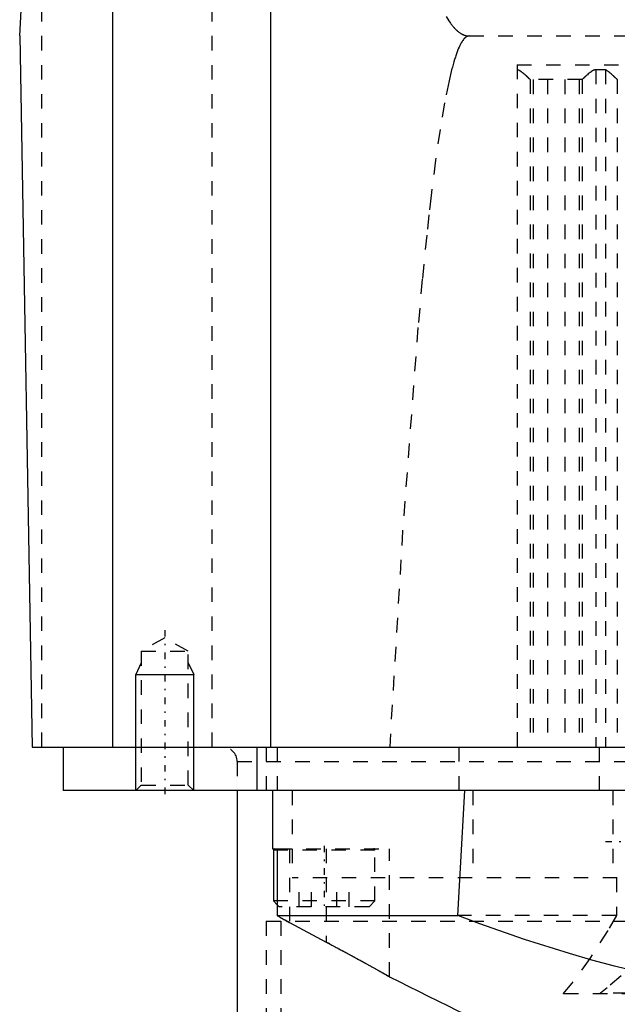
# Model space of a CAD drawing. Extents: x -70 to 70, y -1 to 583.
# Tile 5 of 13: x -58 to -17, y 185 to 253. Entities that reach past the tile are written whole.
import ezdxf

# ---------------------------------------------------------------- set-up
doc = ezdxf.new("R2010")
doc.units = 0
doc.linetypes.add('CENTER', pattern=[1.5, 0.45, -0.5, 0.05, -0.5])
doc.linetypes.add('DASHED', pattern=[2, 1, -1])
for name, color, linetype in [('AM_0', 7, 'CONTINUOUS'), ('AM_10', 7, 'CONTINUOUS'), ('AM_3', 7, 'DASHED'), ('AM_7', 7, 'CENTER')]:
    doc.layers.add(name, color=color, linetype=linetype)

msp = doc.modelspace()

# ---------------------------------------------------------------- linework, layer by layer
at = {"layer": 'AM_0', "color": 7, "linetype": 'CONTINUOUS'}
for p, q in [((-58, 251.5), (-50.806, 388.762)), ((-51.584, 202.5), (-51.584, 373.93)), ((-40.682, 202.5), (-40.682, 343.659)), ((-58, 251.5), (-57.145, 202.5)), ((-57.145, 202.5), (-0.158, 202.5)), ((-55, 202.5), (-55, 199.5)), ((-41.645, 202.5), (-41.645, 199.5)), ((55, 199.5), (-55, 199.5)), ((-43, 199.5), (-43, 182.5)), ((-40.559, 199.5), (-40.559, 195.5)), ((-27.783, 190.893), (-27.295, 199.5)), ((-40.559, 195.5), (-40.238, 195.5)), ((-40.238, 195.5), (-40.238, 190.893)), ((-40.5, 195.4), (-40.5, 191.9)), ((-40.239, 195.4), (-40.5, 195.4)), ((-40.5, 191.9), (-40.238, 191.638)), ((-40.239, 191.9), (-40.5, 191.9)), ((-40.238, 190.893), (-27.783, 190.893)), ((-39.389, 190.403), (-36.871, 189.067)), ((-34.118, 187.584), (-34.856, 187.989)), ((-32.5, 186.671), (-32.568, 186.71))]:
    msp.add_line(p, q, dxfattribs=at)
for points in [[(-39.389, 190.403, 0), (-39.417, 190.418, 0), (-39.473, 190.449, 0), (-39.529, 190.479, 0), (-39.557, 190.494, 0), (-39.585, 190.51, 0), (-39.639, 190.54, 0), (-39.693, 190.57, 0), (-39.747, 190.6, 0), (-39.799, 190.629, 0), (-39.849, 190.658, 0), (-39.874, 190.672, 0), (-39.899, 190.686, 0), (-39.946, 190.714, 0), (-39.993, 190.741, 0), (-40.037, 190.768, 0), (-40.079, 190.793, 0), (-40.119, 190.817, 0), (-40.138, 190.829, 0), (-40.156, 190.84, 0), (-40.191, 190.863, 0), (-40.223, 190.883, 0), (-40.238, 190.893, 0)], [(-40.238, 190.893, 0), (-40.223, 190.883, 0), (-40.191, 190.863, 0), (-40.156, 190.841, 0), (-40.138, 190.829, 0), (-40.119, 190.817, 0), (-40.079, 190.793, 0), (-40.037, 190.768, 0), (-39.993, 190.741, 0), (-39.947, 190.714, 0), (-39.899, 190.687, 0), (-39.874, 190.672, 0), (-39.849, 190.658, 0), (-39.799, 190.629, 0), (-39.747, 190.6, 0), (-39.694, 190.57, 0), (-39.64, 190.54, 0), (-39.585, 190.51, 0), (-39.557, 190.494, 0), (-39.529, 190.479, 0), (-39.473, 190.449, 0), (-39.417, 190.418, 0), (-39.389, 190.403, 0)], [(27.783, 190.893, 0), (26.259, 190.325, 0), (23.188, 189.251, 0), (20.091, 188.269, 0), (18.537, 187.817, 0), (16.979, 187.393, 0), (13.859, 186.639, 0), (10.742, 186.019, 0), (7.637, 185.546, 0), (4.555, 185.228, 0), (1.507, 185.07, 0), (0, 185.05, 0), (-1.507, 185.07, 0), (-4.555, 185.228, 0), (-7.637, 185.546, 0), (-10.742, 186.019, 0), (-13.859, 186.639, 0), (-16.979, 187.393, 0), (-18.537, 187.817, 0), (-20.091, 188.269, 0), (-23.188, 189.251, 0), (-26.259, 190.325, 0), (-27.783, 190.893, 0)], [(-36.871, 189.067, 0), (-36.84, 189.051, 0), (-36.779, 189.019, 0), (-36.718, 188.987, 0), (-36.688, 188.971, 0), (-36.657, 188.955, 0), (-36.597, 188.922, 0), (-36.536, 188.89, 0), (-36.475, 188.858, 0), (-36.415, 188.826, 0), (-36.354, 188.794, 0), (-36.324, 188.778, 0), (-36.294, 188.762, 0), (-36.233, 188.73, 0), (-36.173, 188.698, 0), (-36.113, 188.666, 0), (-36.053, 188.635, 0), (-35.994, 188.603, 0), (-35.964, 188.587, 0), (-35.934, 188.571, 0), (-35.875, 188.539, 0), (-35.816, 188.508, 0), (-35.786, 188.492, 0), (-35.757, 188.476, 0), (-35.698, 188.445, 0), (-35.639, 188.413, 0), (-35.61, 188.397, 0), (-35.581, 188.382, 0), (-35.522, 188.35, 0), (-35.465, 188.319, 0), (-35.407, 188.288, 0), (-35.349, 188.257, 0), (-35.292, 188.226, 0), (-35.264, 188.211, 0), (-35.235, 188.195, 0), (-35.179, 188.165, 0), (-35.122, 188.134, 0), (-35.066, 188.104, 0), (-35.011, 188.074, 0), (-34.955, 188.043, 0), (-34.928, 188.028, 0), (-34.9, 188.013, 0), (-34.845, 187.984, 0), (-34.791, 187.954, 0), (-34.737, 187.924, 0), (-34.683, 187.895, 0), (-34.63, 187.866, 0), (-34.604, 187.851, 0), (-34.577, 187.837, 0), (-34.525, 187.808, 0), (-34.473, 187.779, 0), (-34.421, 187.751, 0), (-34.37, 187.723, 0), (-34.319, 187.695, 0), (-34.294, 187.681, 0), (-34.269, 187.667, 0), (-34.219, 187.639, 0), (-34.169, 187.612, 0), (-34.12, 187.585, 0), (-34.072, 187.558, 0), (-34.024, 187.532, 0), (-34, 187.518, 0), (-33.977, 187.505, 0), (-33.93, 187.479, 0), (-33.884, 187.454, 0), (-33.861, 187.441, 0), (-33.838, 187.428, 0), (-33.793, 187.403, 0), (-33.748, 187.378, 0), (-33.726, 187.366, 0), (-33.704, 187.353, 0), (-33.661, 187.329, 0), (-33.618, 187.305, 0), (-33.576, 187.282, 0), (-33.534, 187.258, 0), (-33.493, 187.235, 0), (-33.473, 187.224, 0), (-33.453, 187.213, 0), (-33.413, 187.19, 0), (-33.374, 187.168, 0), (-33.336, 187.147, 0), (-33.298, 187.126, 0), (-33.262, 187.105, 0), (-33.243, 187.095, 0), (-33.225, 187.084, 0), (-33.19, 187.064, 0), (-33.155, 187.045, 0), (-33.122, 187.026, 0), (-33.089, 187.007, 0), (-33.056, 186.989, 0), (-33.04, 186.98, 0), (-33.025, 186.971, 0), (-32.994, 186.954, 0), (-32.965, 186.937, 0), (-32.936, 186.92, 0), (-32.907, 186.904, 0), (-32.88, 186.889, 0), (-32.867, 186.881, 0), (-32.854, 186.874, 0), (-32.828, 186.859, 0), (-32.804, 186.845, 0), (-32.78, 186.832, 0), (-32.757, 186.818, 0), (-32.735, 186.806, 0), (-32.725, 186.8, 0), (-32.714, 186.794, 0), (-32.694, 186.782, 0), (-32.675, 186.771, 0), (-32.666, 186.766, 0), (-32.657, 186.761, 0), (-32.64, 186.751, 0), (-32.623, 186.742, 0), (-32.615, 186.737, 0), (-32.608, 186.733, 0), (-32.594, 186.725, 0), (-32.58, 186.717, 0), (-32.568, 186.71, 0), (-32.557, 186.704, 0), (-32.546, 186.698, 0), (-32.542, 186.695, 0), (-32.537, 186.692, 0), (-32.529, 186.688, 0), (-32.522, 186.684, 0), (-32.516, 186.68, 0), (-32.51, 186.677, 0), (-32.506, 186.675, 0), (-32.505, 186.674, 0), (-32.503, 186.673, 0), (-32.501, 186.672, 0), (-32.5, 186.671, 0), (-32.5, 186.671, 0)]]:
    msp.add_polyline3d(points, dxfattribs=at)
for centre, radius, start, end in [((-40.4, 195.4), 0.1, 90, 180), ((105.055, 459.032), 305.126, 243.20409, 245.44524)]:
    msp.add_arc(centre, radius, start, end, dxfattribs=at)
at = {"layer": 'AM_10', "color": 7, "linetype": 'CONTINUOUS'}
for p, q in [((-49.621, 208.3), (-50, 207.5)), ((-46.379, 208.3), (-46, 207.5)), ((-50, 199.5), (-50, 207.5)), ((-50, 207.5), (-46, 207.5)), ((-46, 199.5), (-46, 207.5))]:
    msp.add_line(p, q, dxfattribs=at)
at = {"layer": 'AM_3', "color": 6, "linetype": 'DASHED'}
for p, q in [((-56.476, 202.5), (-56.476, 280.583)), ((-44.725, 202.5), (-44.725, 257.5)), ((-27, 251.5), (27, 251.5)), ((-23.7, 249.517), (-23.7, 202.5)), ((-23.7, 249.517), (23.7, 249.517)), ((-17.608, 249.174), (-18.26, 249.174)), ((-18.26, 249.174), (-18.26, 202.5)), ((-17.608, 249.174), (-17.608, 202.5)), ((-22.794, 248.503), (-22.794, 202.5)), ((-19.213, 248.5), (-22.787, 248.5)), ((-22.596, 248.5), (-22.596, 202.5)), ((-21.6, 248.5), (-21.6, 202.5)), ((-20.4, 248.5), (-20.4, 202.5)), ((-19.404, 248.5), (-19.404, 202.5)), ((-19.206, 248.503), (-19.206, 202.5)), ((-16.79, 248.503), (-16.79, 202.5)), ((-48, 210.036), (-49.621, 209.1)), ((-46.379, 209.1), (-48, 210.036)), ((-49.621, 209.1), (-49.621, 199.879)), ((-49.621, 209.1), (-46.379, 209.1)), ((-46.379, 199.879), (-46.379, 209.1)), ((-41, 202.5), (-41, 199.5)), ((-40.225, 199.5), (-40.225, 202.5)), ((-27.679, 199.5), (-27.679, 202.5)), ((-18.02, 199.5), (-18.02, 202.5)), ((-43, 201.5), (-43, 199.5)), ((-43, 201.5), (43, 201.5)), ((-49.621, 199.879), (-50, 199.5)), ((-49.621, 199.879), (-46.379, 199.879)), ((-46, 199.5), (-46.379, 199.879)), ((-39.215, 199.5), (-39.215, 193.5)), ((-26.753, 199.5), (-26.753, 193.5)), ((-17.084, 199.5), (-17.084, 193.5)), ((-40.238, 195.5), (-32.5, 195.5)), ((-39.389, 195.5), (-39.389, 190.403)), ((-36.871, 195.5), (-36.871, 189.067)), ((-32.5, 186.671), (-32.5, 195.5)), ((-33.5, 195.4), (-40.239, 195.4)), ((-33.5, 191.9), (-33.5, 195.4)), ((39.215, 193.5), (-39.215, 193.5)), ((-38.732, 191.5), (-38.732, 193.5)), ((-37.866, 191.5), (-37.866, 193.5)), ((-36.134, 191.5), (-36.134, 193.5)), ((-35.268, 191.5), (-35.268, 193.5)), ((-16.842, 193.5), (-16.842, 190.893)), ((-33.5, 191.9), (-40.239, 191.9)), ((-40.238, 191.638), (-40.1, 191.5)), ((-33.9, 191.5), (-40.1, 191.5)), ((-33.9, 191.5), (-33.5, 191.9)), ((-16.842, 190.893), (-27.783, 190.893)), ((-41, 190.5), (-41, 182.5)), ((-41, 190.5), (41, 190.5)), ((-40, 190.5), (-40, 182.5)), ((-34.856, 187.989), (-36.871, 189.067)), ((-32.568, 186.71), (-34.118, 187.584)), ((20.535, 185.5), (-20.535, 185.5)), ((-17.937, 185.536), (-18.022, 185.5)), ((17.937, 185.536), (-17.937, 185.536))]:
    msp.add_line(p, q, dxfattribs=at)
for points in [[(-28.589, 252.841, 0), (-28.403, 252.544, 0), (-28.294, 252.388, 0), (-28.263, 252.346, 0), (-28.231, 252.305, 0), (-28.216, 252.284, 0), (-28.2, 252.264, 0), (-28.169, 252.225, 0), (-28.138, 252.187, 0), (-28.107, 252.15, 0), (-28.076, 252.114, 0), (-28.045, 252.079, 0), (-28.029, 252.062, 0), (-28.013, 252.045, 0), (-27.982, 252.012, 0), (-27.951, 251.98, 0), (-27.92, 251.949, 0), (-27.889, 251.919, 0), (-27.858, 251.89, 0), (-27.842, 251.876, 0), (-27.826, 251.862, 0), (-27.795, 251.835, 0), (-27.764, 251.81, 0), (-27.733, 251.785, 0), (-27.702, 251.761, 0), (-27.671, 251.738, 0), (-27.655, 251.727, 0), (-27.639, 251.717, 0), (-27.608, 251.696, 0), (-27.577, 251.677, 0), (-27.561, 251.667, 0), (-27.546, 251.658, 0), (-27.515, 251.64, 0), (-27.484, 251.624, 0), (-27.468, 251.616, 0), (-27.452, 251.608, 0), (-27.421, 251.594, 0), (-27.39, 251.581, 0), (-27.359, 251.568, 0), (-27.328, 251.557, 0), (-27.296, 251.547, 0), (-27.281, 251.542, 0), (-27.265, 251.537, 0), (-27.234, 251.529, 0), (-27.203, 251.522, 0), (-27.172, 251.516, 0), (-27.14, 251.51, 0), (-27.109, 251.506, 0), (-27.094, 251.505, 0), (-27.078, 251.503, 0), (-27.047, 251.501, 0), (-27.016, 251.5, 0), (-27, 251.5, 0)], [(-27, 251.5, 0), (-27.004, 251.5, 0), (-27.013, 251.5, 0), (-27.021, 251.499, 0), (-27.026, 251.499, 0), (-27.03, 251.499, 0), (-27.039, 251.498, 0), (-27.047, 251.496, 0), (-27.056, 251.495, 0), (-27.064, 251.493, 0), (-27.073, 251.492, 0), (-27.077, 251.49, 0), (-27.082, 251.489, 0), (-27.09, 251.487, 0), (-27.099, 251.484, 0), (-27.107, 251.482, 0), (-27.116, 251.479, 0), (-27.125, 251.475, 0), (-27.129, 251.474, 0), (-27.133, 251.472, 0), (-27.142, 251.468, 0), (-27.15, 251.464, 0), (-27.155, 251.462, 0), (-27.159, 251.46, 0), (-27.168, 251.455, 0), (-27.176, 251.451, 0), (-27.181, 251.448, 0), (-27.185, 251.446, 0), (-27.193, 251.44, 0), (-27.202, 251.435, 0), (-27.211, 251.429, 0), (-27.219, 251.424, 0), (-27.228, 251.417, 0), (-27.232, 251.414, 0), (-27.236, 251.411, 0), (-27.245, 251.404, 0), (-27.254, 251.398, 0), (-27.262, 251.391, 0), (-27.271, 251.383, 0), (-27.279, 251.376, 0), (-27.284, 251.372, 0), (-27.288, 251.368, 0), (-27.297, 251.36, 0), (-27.305, 251.352, 0), (-27.314, 251.343, 0), (-27.322, 251.335, 0), (-27.331, 251.326, 0), (-27.335, 251.321, 0), (-27.34, 251.316, 0), (-27.348, 251.307, 0), (-27.357, 251.297, 0), (-27.387, 251.262, 0), (-27.438, 251.194, 0), (-27.464, 251.157, 0), (-27.49, 251.118, 0), (-27.542, 251.033, 0), (-27.593, 250.94, 0), (-27.645, 250.838, 0), (-27.696, 250.728, 0), (-27.748, 250.61, 0), (-27.774, 250.547, 0), (-27.799, 250.483, 0), (-27.851, 250.347, 0), (-27.902, 250.203, 0), (-27.928, 250.128, 0), (-27.954, 250.051, 0), (-28.005, 249.89, 0), (-28.057, 249.721, 0), (-28.083, 249.633, 0), (-28.108, 249.543, 0), (-28.16, 249.357, 0), (-28.211, 249.162, 0), (-28.391, 248.414, 0), (-28.7, 246.892, 0), (-29.008, 245.066, 0), (-29.315, 242.937, 0), (-29.621, 240.505, 0), (-29.774, 239.176, 0), (-29.927, 237.772, 0), (-30.232, 234.738, 0), (-30.536, 231.404, 0), (-31.591, 217.389, 0), (-32.483, 202.5, 0)], [(-22.794, 248.503, 0), (-22.794, 248.504, 0), (-22.796, 248.505, 0), (-22.797, 248.506, 0), (-22.798, 248.507, 0), (-22.799, 248.508, 0), (-22.801, 248.51, 0), (-22.804, 248.512, 0), (-22.806, 248.515, 0), (-22.809, 248.517, 0), (-22.812, 248.52, 0), (-22.813, 248.521, 0), (-22.815, 248.523, 0), (-22.818, 248.526, 0), (-22.822, 248.529, 0), (-22.826, 248.533, 0), (-22.83, 248.536, 0), (-22.834, 248.54, 0), (-22.836, 248.542, 0), (-22.838, 248.544, 0), (-22.843, 248.548, 0), (-22.847, 248.553, 0), (-22.85, 248.555, 0), (-22.852, 248.557, 0), (-22.857, 248.562, 0), (-22.862, 248.567, 0), (-22.865, 248.569, 0), (-22.868, 248.572, 0), (-22.873, 248.577, 0), (-22.879, 248.582, 0), (-22.885, 248.588, 0), (-22.891, 248.593, 0), (-22.897, 248.599, 0), (-22.9, 248.602, 0), (-22.904, 248.605, 0), (-22.91, 248.611, 0), (-22.917, 248.617, 0), (-22.924, 248.623, 0), (-22.931, 248.63, 0), (-22.938, 248.636, 0), (-22.941, 248.64, 0), (-22.945, 248.643, 0), (-22.952, 248.65, 0), (-22.96, 248.656, 0), (-22.967, 248.663, 0), (-22.975, 248.67, 0), (-22.982, 248.677, 0), (-22.986, 248.681, 0), (-22.99, 248.684, 0), (-22.998, 248.692, 0), (-23.006, 248.699, 0), (-23.014, 248.706, 0), (-23.022, 248.714, 0), (-23.031, 248.721, 0), (-23.035, 248.725, 0), (-23.039, 248.728, 0), (-23.047, 248.736, 0), (-23.055, 248.744, 0), (-23.085, 248.77, 0), (-23.112, 248.794, 0), (-23.139, 248.818, 0), (-23.196, 248.867, 0), (-23.256, 248.917, 0), (-23.319, 248.968, 0), (-23.383, 249.017, 0), (-23.421, 249.044, 0), (-23.432, 249.052, 0), (-23.443, 249.059, 0), (-23.449, 249.063, 0), (-23.454, 249.067, 0), (-23.465, 249.074, 0), (-23.477, 249.081, 0), (-23.482, 249.085, 0), (-23.488, 249.088, 0), (-23.499, 249.095, 0), (-23.511, 249.101, 0), (-23.516, 249.105, 0), (-23.522, 249.108, 0), (-23.534, 249.114, 0), (-23.545, 249.12, 0), (-23.557, 249.126, 0), (-23.569, 249.132, 0), (-23.581, 249.137, 0), (-23.587, 249.14, 0), (-23.593, 249.142, 0), (-23.605, 249.147, 0), (-23.617, 249.151, 0), (-23.629, 249.155, 0), (-23.642, 249.159, 0), (-23.654, 249.163, 0), (-23.661, 249.164, 0), (-23.667, 249.166, 0), (-23.68, 249.168, 0), (-23.693, 249.17, 0), (-23.7, 249.171, 0)], [(-18.26, 249.174, 0), (-18.267, 249.174, 0), (-18.281, 249.173, 0), (-18.295, 249.172, 0), (-18.302, 249.171, 0), (-18.309, 249.17, 0), (-18.323, 249.168, 0), (-18.336, 249.165, 0), (-18.349, 249.162, 0), (-18.362, 249.158, 0), (-18.375, 249.154, 0), (-18.381, 249.152, 0), (-18.387, 249.15, 0), (-18.4, 249.145, 0), (-18.412, 249.14, 0), (-18.425, 249.135, 0), (-18.437, 249.129, 0), (-18.449, 249.123, 0), (-18.455, 249.12, 0), (-18.461, 249.117, 0), (-18.473, 249.111, 0), (-18.484, 249.104, 0), (-18.49, 249.101, 0), (-18.496, 249.098, 0), (-18.508, 249.091, 0), (-18.519, 249.084, 0), (-18.525, 249.08, 0), (-18.531, 249.076, 0), (-18.542, 249.069, 0), (-18.554, 249.061, 0), (-18.565, 249.054, 0), (-18.576, 249.046, 0), (-18.588, 249.038, 0), (-18.593, 249.034, 0), (-18.599, 249.03, 0), (-18.61, 249.022, 0), (-18.621, 249.014, 0), (-18.66, 248.985, 0), (-18.725, 248.933, 0), (-18.787, 248.881, 0), (-18.847, 248.83, 0), (-18.875, 248.805, 0), (-18.903, 248.781, 0), (-18.934, 248.753, 0), (-18.942, 248.745, 0), (-18.951, 248.738, 0), (-18.955, 248.734, 0), (-18.96, 248.73, 0), (-18.968, 248.722, 0), (-18.976, 248.715, 0), (-18.985, 248.707, 0), (-18.993, 248.7, 0), (-19.001, 248.692, 0), (-19.005, 248.688, 0), (-19.009, 248.685, 0), (-19.018, 248.677, 0), (-19.025, 248.67, 0), (-19.033, 248.663, 0), (-19.041, 248.656, 0), (-19.049, 248.649, 0), (-19.052, 248.645, 0), (-19.056, 248.642, 0), (-19.063, 248.635, 0), (-19.071, 248.629, 0), (-19.078, 248.622, 0), (-19.085, 248.616, 0), (-19.092, 248.609, 0), (-19.095, 248.606, 0), (-19.098, 248.603, 0), (-19.105, 248.597, 0), (-19.111, 248.591, 0), (-19.117, 248.586, 0), (-19.123, 248.58, 0), (-19.129, 248.575, 0), (-19.132, 248.572, 0), (-19.135, 248.569, 0), (-19.14, 248.564, 0), (-19.145, 248.559, 0), (-19.148, 248.557, 0), (-19.151, 248.555, 0), (-19.155, 248.55, 0), (-19.16, 248.546, 0), (-19.162, 248.544, 0), (-19.165, 248.542, 0), (-19.169, 248.538, 0), (-19.173, 248.534, 0), (-19.177, 248.53, 0), (-19.181, 248.527, 0), (-19.184, 248.523, 0), (-19.186, 248.522, 0), (-19.187, 248.52, 0), (-19.19, 248.518, 0), (-19.193, 248.515, 0), (-19.196, 248.513, 0), (-19.198, 248.51, 0), (-19.201, 248.508, 0), (-19.202, 248.507, 0), (-19.202, 248.507, 0), (-19.204, 248.505, 0), (-19.206, 248.504, 0), (-19.206, 248.503, 0)], [(-16.79, 248.503, 0), (-16.79, 248.504, 0), (-16.792, 248.505, 0), (-16.793, 248.506, 0), (-16.794, 248.507, 0), (-16.795, 248.508, 0), (-16.797, 248.51, 0), (-16.799, 248.512, 0), (-16.801, 248.514, 0), (-16.804, 248.516, 0), (-16.807, 248.519, 0), (-16.808, 248.52, 0), (-16.809, 248.522, 0), (-16.813, 248.524, 0), (-16.816, 248.527, 0), (-16.819, 248.531, 0), (-16.823, 248.534, 0), (-16.827, 248.537, 0), (-16.828, 248.539, 0), (-16.83, 248.541, 0), (-16.835, 248.545, 0), (-16.839, 248.549, 0), (-16.841, 248.551, 0), (-16.843, 248.553, 0), (-16.848, 248.558, 0), (-16.853, 248.562, 0), (-16.855, 248.564, 0), (-16.858, 248.567, 0), (-16.863, 248.571, 0), (-16.868, 248.576, 0), (-16.873, 248.581, 0), (-16.879, 248.586, 0), (-16.884, 248.592, 0), (-16.887, 248.594, 0), (-16.89, 248.597, 0), (-16.896, 248.603, 0), (-16.902, 248.608, 0), (-16.908, 248.614, 0), (-16.915, 248.62, 0), (-16.921, 248.626, 0), (-16.924, 248.629, 0), (-16.928, 248.632, 0), (-16.934, 248.639, 0), (-16.941, 248.645, 0), (-16.948, 248.651, 0), (-16.955, 248.658, 0), (-16.962, 248.664, 0), (-16.966, 248.668, 0), (-16.969, 248.671, 0), (-16.976, 248.678, 0), (-16.984, 248.685, 0), (-16.991, 248.691, 0), (-16.999, 248.698, 0), (-17.006, 248.705, 0), (-17.01, 248.709, 0), (-17.014, 248.712, 0), (-17.022, 248.72, 0), (-17.029, 248.727, 0), (-17.057, 248.752, 0), (-17.081, 248.774, 0), (-17.106, 248.796, 0), (-17.158, 248.843, 0), (-17.212, 248.891, 0), (-17.269, 248.94, 0), (-17.327, 248.988, 0), (-17.387, 249.036, 0), (-17.418, 249.059, 0), (-17.448, 249.081, 0), (-17.484, 249.106, 0), (-17.495, 249.112, 0), (-17.505, 249.119, 0), (-17.511, 249.122, 0), (-17.516, 249.126, 0), (-17.526, 249.132, 0), (-17.537, 249.138, 0), (-17.548, 249.144, 0), (-17.558, 249.15, 0), (-17.569, 249.156, 0), (-17.575, 249.158, 0), (-17.58, 249.161, 0), (-17.591, 249.166, 0), (-17.602, 249.171, 0), (-17.608, 249.174, 0)], [(-22.787, 248.5, 0), (-22.788, 248.5, 0), (-22.79, 248.501, 0), (-22.792, 248.502, 0), (-22.794, 248.503, 0)], [(-19.206, 248.503, 0), (-19.208, 248.502, 0), (-19.21, 248.501, 0), (-19.212, 248.5, 0), (-19.213, 248.5, 0)], [(-16.783, 248.5, 0), (-16.784, 248.5, 0), (-16.786, 248.501, 0), (-16.789, 248.502, 0), (-16.79, 248.503, 0)], [(-16.842, 190.893, 0), (-17.444, 189.861, 0), (-18.669, 187.933, 0), (-19.911, 186.238, 0), (-20.535, 185.5, 0)], [(-14.906, 188.204, 0), (-15.464, 187.688, 0), (-16.51, 186.746, 0), (-17.478, 185.914, 0), (-17.937, 185.536, 0)]]:
    msp.add_polyline3d(points, dxfattribs=at)
for centre, radius in [((-44, 201.5), 1), ((-33.6, 195.4), 0.1)]:
    msp.add_arc(centre, radius, 0, 90, dxfattribs=at)
at = {"layer": 'AM_7', "color": 4, "linetype": 'CENTER'}
for p, q in [((-48, 210.563), (-48, 198.973)), ((-37, 195.7), (-37, 191.3)), ((-17.6, 196), (17.6, 196))]:
    msp.add_line(p, q, dxfattribs=at)

doc.saveas('drawing.dxf')
